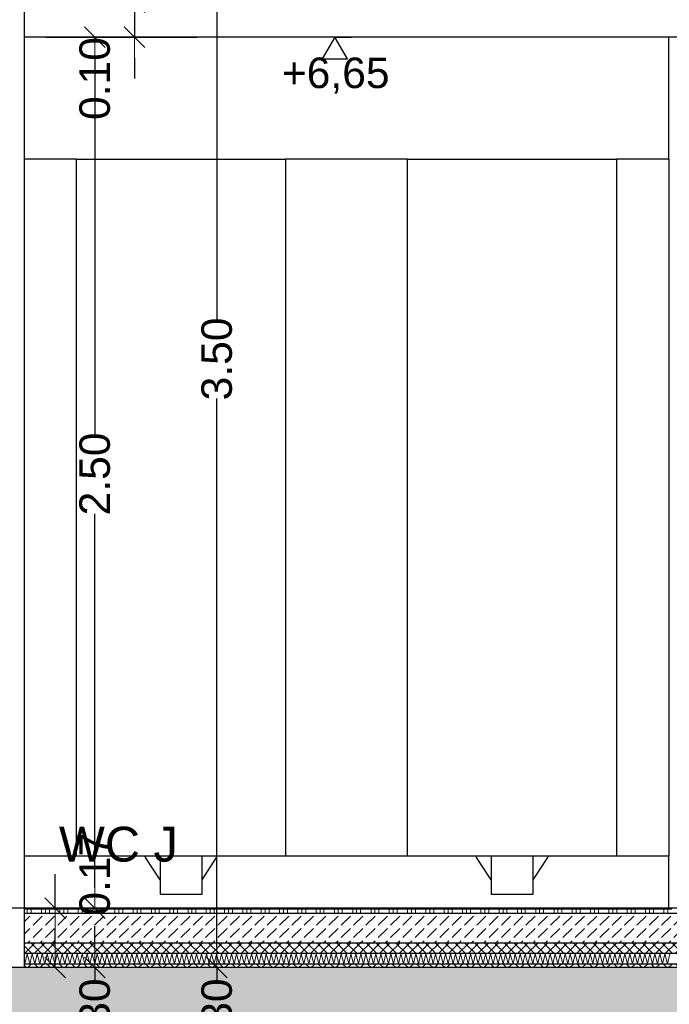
# Model space of a CAD drawing. Header units: metres. Extents: x -27.8 to 39.4, y -22.2 to 2.8.
# Tile 48 of 80: x 11 to 12.8, y -6.3 to -3.5. Entities that reach past the tile are written whole.
import ezdxf

# ---------------------------------------------------------------- set-up
doc = ezdxf.new("R2010")
doc.units = ezdxf.units.M
doc.header["$LTSCALE"] = 0.4
doc.header["$MEASUREMENT"] = 0
doc.layers.get('0').update_dxf_attribs({"color": 8, "lineweight": 9})
doc.layers.get('Defpoints').update_dxf_attribs({"color": 8, "lineweight": 9})
for name, color, linetype in [('Neubau_A-Decken', 8, 'Continuous'), ('Neubau_A-TB Wände', 8, 'Continuous'), ('Neubau_B-abgehängte Decke', 8, 'Continuous'), ('Neubau_B-Bodenaufbau', 8, 'Continuous'), ('Neubau_C-Sanitär', 8, 'Continuous'), ('Neubau_S-Linien _ Schraffuren.2D', 8, 'Continuous'), ('Neubau_T-Bemaßung', 8, 'Continuous'), ('Neubau_T-Text', 8, 'Continuous')]:
    doc.layers.add(name, color=color, linetype=linetype)
doc.styles.add('ERSTELLTER_STIL_2', font='arial.ttf')
doc.dimstyles.new('ERSTELLTER_STIL__1', dxfattribs={"dimtxt": 0.0875, "dimasz": 0.059375, "dimexe": 0.18, "dimexo": 0.0625, "dimgap": 0, "dimtad": 1, "dimzin": 0, "dimdsep": 46, "dimtxsty": 'ERSTELLTER_STIL_2', "dimblk": 'ARROWHEAD_6', "dimblk1": 'ARROWHEAD_6', "dimblk2": 'ARROWHEAD_6', "dimcen": 0.09, "dimclrd": 7, "dimclre": 7, "dimclrt": 7, "dimazin": 0, "dimtfac": 1, "dimtdec": 4, "dimtmove": 0, "dimatfit": 3, "dimfxl": 1, "dimtolj": 1, "dimtzin": 0, "dimarcsym": 0})

# ---------------------------------------------------------------- blocks, each defined once
blk = doc.blocks.new('ARROWHEAD_6')
at = {"color": 0, "linetype": 'Continuous', "lineweight": 0}
for p, q in [((-0.5, -0.5), (0.5, 0.5)), ((0, 0), (-1, 0))]:
    blk.add_line(p, q, dxfattribs=at)
blk = doc.blocks.new('*D387')
at = {"layer": 'Defpoints', "color": 0, "linetype": 'Continuous', "transparency": 16777216}
for p in [(11.1831, -6.195), (23.73, -6.195), (23.73, -6.495)]:
    blk.add_point(p, dxfattribs=at)
at = {"layer": 'Neubau_T-Bemaßung', "linetype": 'Continuous', "lineweight": -2, "transparency": 16777216}
for p, q in [((11.1831, -6.1356), (11.1831, -6.0763)), ((23.6675, -6.195), (11.0031, -6.195)), ((11.1831, -6.195), (11.1831, -6.2317)), ((11.1831, -6.495), (11.1831, -6.4586)), ((23.6675, -6.495), (11.0031, -6.495)), ((11.1831, -6.5544), (11.1831, -6.6138))]:
    blk.add_line(p, q, dxfattribs=at)
at = {"layer": 'Neubau_T-Bemaßung', "linetype": 'Continuous', "lineweight": -2, "transparency": 16777216, "xscale": 0.059375, "yscale": 0.059375, "zscale": 0.059375}
for p, rotation in [((11.1831, -6.195), 270), ((11.1831, -6.495), 90)]:
    blk.add_blockref('ARROWHEAD_6', p, dxfattribs=dict(at, rotation=rotation))
at = {"layer": 'Neubau_T-Bemaßung', "linetype": 'Continuous', "transparency": 16777216, "insert": (11.1831, -6.3451), "char_height": 0.0875, "attachment_point": 5, "rotation": 90, "style": 'ERSTELLTER_STIL_2'}
blk.add_mtext('\\A1;0.30', dxfattribs=at)
blk = doc.blocks.new('*D388')
at = {"layer": 'Defpoints', "color": 0, "linetype": 'Continuous', "transparency": 16777216}
for p in [(11.0695, -6.025), (33.092, -6.025), (23.73, -6.195)]:
    blk.add_point(p, dxfattribs=at)
at = {"layer": 'Neubau_T-Bemaßung', "linetype": 'Continuous', "lineweight": -2, "transparency": 16777216}
for p, q in [((11.0695, -6.025), (11.0695, -5.9272)), ((33.0295, -6.025), (10.8895, -6.025)), ((11.0695, -6.1356), (11.0695, -6.0844)), ((23.6675, -6.195), (10.8895, -6.195))]:
    blk.add_line(p, q, dxfattribs=at)
at = {"layer": 'Neubau_T-Bemaßung', "linetype": 'Continuous', "lineweight": -2, "transparency": 16777216, "xscale": 0.059375, "yscale": 0.059375, "zscale": 0.059375}
for p, rotation in [((11.0695, -6.025), 90), ((11.0695, -6.195), 270)]:
    blk.add_blockref('ARROWHEAD_6', p, dxfattribs=dict(at, rotation=rotation))
at = {"layer": 'Neubau_T-Bemaßung', "linetype": 'Continuous', "transparency": 16777216, "insert": (11.1831, -5.9272), "char_height": 0.0875, "attachment_point": 5, "rotation": 90, "style": 'ERSTELLTER_STIL_2'}
blk.add_mtext('\\A1;0.17', dxfattribs=at)
blk = doc.blocks.new('*D389')
at = {"layer": 'Defpoints', "color": 0, "linetype": 'Continuous', "transparency": 16777216}
for p in [(10.98, -3.525), (11.1831, -3.525), (33.092, -6.025)]:
    blk.add_point(p, dxfattribs=at)
at = {"layer": 'Neubau_T-Bemaßung', "linetype": 'Continuous', "lineweight": -2, "transparency": 16777216}
for p, q in [((11.0425, -3.525), (11.3631, -3.525)), ((11.1831, -3.5844), (11.1831, -4.6643)), ((11.1831, -5.9656), (11.1831, -4.8927)), ((33.0295, -6.025), (11.0031, -6.025))]:
    blk.add_line(p, q, dxfattribs=at)
at = {"layer": 'Neubau_T-Bemaßung', "linetype": 'Continuous', "lineweight": -2, "transparency": 16777216, "xscale": 0.059375, "yscale": 0.059375, "zscale": 0.059375}
for p, rotation in [((11.1831, -3.525), 90), ((11.1831, -6.025), 270)]:
    blk.add_blockref('ARROWHEAD_6', p, dxfattribs=dict(at, rotation=rotation))
at = {"layer": 'Neubau_T-Bemaßung', "linetype": 'Continuous', "transparency": 16777216, "insert": (11.1831, -4.7785), "char_height": 0.0875, "attachment_point": 5, "rotation": 90, "style": 'ERSTELLTER_STIL_2'}
blk.add_mtext('\\A1;2.50', dxfattribs=at)
blk = doc.blocks.new('*D390')
at = {"layer": 'Defpoints', "color": 0, "linetype": 'Continuous', "transparency": 16777216}
for p in [(10.98, -3.425), (11.2966, -3.425), (10.98, -3.525)]:
    blk.add_point(p, dxfattribs=at)
at = {"layer": 'Neubau_T-Bemaßung', "linetype": 'Continuous', "lineweight": -2, "transparency": 16777216}
for p, q in [((11.2966, -3.3656), (11.2966, -3.3063)), ((11.0425, -3.425), (11.4766, -3.425)), ((11.2966, -3.425), (11.2966, -3.525)), ((11.0425, -3.525), (11.4766, -3.525)), ((11.2966, -3.5844), (11.2966, -3.6438))]:
    blk.add_line(p, q, dxfattribs=at)
at = {"layer": 'Neubau_T-Bemaßung', "linetype": 'Continuous', "lineweight": -2, "transparency": 16777216, "xscale": 0.059375, "yscale": 0.059375, "zscale": 0.059375}
for p, rotation in [((11.2966, -3.425), 270), ((11.2966, -3.525), 90)]:
    blk.add_blockref('ARROWHEAD_6', p, dxfattribs=dict(at, rotation=rotation))
at = {"layer": 'Neubau_T-Bemaßung', "linetype": 'Continuous', "transparency": 16777216, "insert": (11.1831, -3.6438), "char_height": 0.0875, "attachment_point": 5, "rotation": 90, "style": 'ERSTELLTER_STIL_2'}
blk.add_mtext('\\A1;0.10', dxfattribs=at)
blk = doc.blocks.new('*D399')
at = {"layer": 'Defpoints', "color": 0, "linetype": 'Continuous', "transparency": 16777216}
for p in [(11.5331, -6.195), (23.73, -6.195), (23.73, -6.495)]:
    blk.add_point(p, dxfattribs=at)
at = {"layer": 'Neubau_T-Bemaßung', "linetype": 'Continuous', "lineweight": -2, "transparency": 16777216}
for p, q in [((11.5331, -6.1356), (11.5331, -6.0763)), ((23.6675, -6.195), (11.3531, -6.195)), ((11.5331, -6.195), (11.5331, -6.2317)), ((11.5331, -6.495), (11.5331, -6.4586)), ((23.6675, -6.495), (11.3531, -6.495)), ((11.5331, -6.5544), (11.5331, -6.6138))]:
    blk.add_line(p, q, dxfattribs=at)
at = {"layer": 'Neubau_T-Bemaßung', "linetype": 'Continuous', "lineweight": -2, "transparency": 16777216, "xscale": 0.059375, "yscale": 0.059375, "zscale": 0.059375}
for p, rotation in [((11.5331, -6.195), 270), ((11.5331, -6.495), 90)]:
    blk.add_blockref('ARROWHEAD_6', p, dxfattribs=dict(at, rotation=rotation))
at = {"layer": 'Neubau_T-Bemaßung', "linetype": 'Continuous', "transparency": 16777216, "insert": (11.5331, -6.3451), "char_height": 0.0875, "attachment_point": 5, "rotation": 90, "style": 'ERSTELLTER_STIL_2'}
blk.add_mtext('\\A1;0.30', dxfattribs=at)
blk = doc.blocks.new('*D400')
at = {"layer": 'Defpoints', "color": 0, "linetype": 'Continuous', "transparency": 16777216}
for p in [(11.5331, -2.695), (23.5, -2.695), (23.73, -6.195)]:
    blk.add_point(p, dxfattribs=at)
at = {"layer": 'Neubau_T-Bemaßung', "linetype": 'Continuous', "lineweight": -2, "transparency": 16777216}
for p, q in [((23.4375, -2.695), (11.3531, -2.695)), ((11.5331, -2.7544), (11.5331, -4.335)), ((11.5331, -6.1356), (11.5331, -4.562)), ((23.6675, -6.195), (11.3531, -6.195))]:
    blk.add_line(p, q, dxfattribs=at)
at = {"layer": 'Neubau_T-Bemaßung', "linetype": 'Continuous', "lineweight": -2, "transparency": 16777216, "xscale": 0.059375, "yscale": 0.059375, "zscale": 0.059375}
for p, rotation in [((11.5331, -2.695), 90), ((11.5331, -6.195), 270)]:
    blk.add_blockref('ARROWHEAD_6', p, dxfattribs=dict(at, rotation=rotation))
at = {"layer": 'Neubau_T-Bemaßung', "linetype": 'Continuous', "transparency": 16777216, "insert": (11.5331, -4.4485), "char_height": 0.0875, "attachment_point": 5, "rotation": 90, "style": 'ERSTELLTER_STIL_2'}
blk.add_mtext('\\A1;3.50', dxfattribs=at)
blk = doc.blocks.new('*D409')
at = {"layer": 'Defpoints', "color": 0, "linetype": 'Continuous', "transparency": 16777216}
for p in [(1.5934, -6.195), (23.73, -6.195), (23.73, -6.495)]:
    blk.add_point(p, dxfattribs=at)
at = {"layer": 'Neubau_T-Bemaßung', "linetype": 'Continuous', "lineweight": -2, "transparency": 16777216}
for p, q in [((1.5934, -6.1356), (1.5934, -6.0763)), ((23.6675, -6.195), (1.4134, -6.195)), ((1.5934, -6.195), (1.5934, -6.2317)), ((1.5934, -6.495), (1.5934, -6.4586)), ((23.6675, -6.495), (1.4134, -6.495)), ((1.5934, -6.5544), (1.5934, -6.6138))]:
    blk.add_line(p, q, dxfattribs=at)
at = {"layer": 'Neubau_T-Bemaßung', "linetype": 'Continuous', "lineweight": -2, "transparency": 16777216, "xscale": 0.059375, "yscale": 0.059375, "zscale": 0.059375}
for p, rotation in [((1.5934, -6.195), 270), ((1.5934, -6.495), 90)]:
    blk.add_blockref('ARROWHEAD_6', p, dxfattribs=dict(at, rotation=rotation))
at = {"layer": 'Neubau_T-Bemaßung', "linetype": 'Continuous', "transparency": 16777216, "insert": (1.5934, -6.3451), "char_height": 0.0875, "attachment_point": 5, "rotation": 90, "style": 'ERSTELLTER_STIL_2'}
blk.add_mtext('\\A1;0.30', dxfattribs=at)
blk = doc.blocks.new('*D410')
at = {"layer": 'Defpoints', "color": 0, "linetype": 'Continuous', "transparency": 16777216}
for p in [(1.4798, -6.025), (33.092, -6.025), (23.73, -6.195)]:
    blk.add_point(p, dxfattribs=at)
at = {"layer": 'Neubau_T-Bemaßung', "linetype": 'Continuous', "lineweight": -2, "transparency": 16777216}
for p, q in [((1.4798, -6.025), (1.4798, -5.9272)), ((33.0295, -6.025), (1.2998, -6.025)), ((1.4798, -6.1356), (1.4798, -6.0844)), ((23.6675, -6.195), (1.2998, -6.195))]:
    blk.add_line(p, q, dxfattribs=at)
at = {"layer": 'Neubau_T-Bemaßung', "linetype": 'Continuous', "lineweight": -2, "transparency": 16777216, "xscale": 0.059375, "yscale": 0.059375, "zscale": 0.059375}
for p, rotation in [((1.4798, -6.025), 90), ((1.4798, -6.195), 270)]:
    blk.add_blockref('ARROWHEAD_6', p, dxfattribs=dict(at, rotation=rotation))
at = {"layer": 'Neubau_T-Bemaßung', "linetype": 'Continuous', "transparency": 16777216, "insert": (1.5934, -5.9272), "char_height": 0.0875, "attachment_point": 5, "rotation": 90, "style": 'ERSTELLTER_STIL_2'}
blk.add_mtext('\\A1;0.17', dxfattribs=at)
blk = doc.blocks.new('*D411')
at = {"layer": 'Defpoints', "color": 0, "linetype": 'Continuous', "transparency": 16777216}
for p in [(1.5934, -3.025), (8.0525, -3.025), (33.092, -6.025)]:
    blk.add_point(p, dxfattribs=at)
at = {"layer": 'Neubau_T-Bemaßung', "linetype": 'Continuous', "lineweight": -2, "transparency": 16777216}
for p, q in [((7.99, -3.025), (1.4134, -3.025)), ((1.5934, -3.0844), (1.5934, -4.415)), ((1.5934, -5.9656), (1.5934, -4.642)), ((33.0295, -6.025), (1.4134, -6.025))]:
    blk.add_line(p, q, dxfattribs=at)
at = {"layer": 'Neubau_T-Bemaßung', "linetype": 'Continuous', "lineweight": -2, "transparency": 16777216, "xscale": 0.059375, "yscale": 0.059375, "zscale": 0.059375}
for p, rotation in [((1.5934, -3.025), 90), ((1.5934, -6.025), 270)]:
    blk.add_blockref('ARROWHEAD_6', p, dxfattribs=dict(at, rotation=rotation))
at = {"layer": 'Neubau_T-Bemaßung', "linetype": 'Continuous', "transparency": 16777216, "insert": (1.5934, -4.5285), "char_height": 0.0875, "attachment_point": 5, "rotation": 90, "style": 'ERSTELLTER_STIL_2'}
blk.add_mtext('\\A1;3.00', dxfattribs=at)
blk = doc.blocks.new('*D419')
at = {"layer": 'Defpoints', "color": 0, "linetype": 'Continuous', "transparency": 16777216}
for p in [(1.9434, -6.195), (23.73, -6.195), (23.73, -6.495)]:
    blk.add_point(p, dxfattribs=at)
at = {"layer": 'Neubau_T-Bemaßung', "linetype": 'Continuous', "lineweight": -2, "transparency": 16777216}
for p, q in [((1.9434, -6.1356), (1.9434, -6.0763)), ((23.6675, -6.195), (1.7634, -6.195)), ((1.9434, -6.195), (1.9434, -6.2317)), ((1.9434, -6.495), (1.9434, -6.4586)), ((23.6675, -6.495), (1.7634, -6.495)), ((1.9434, -6.5544), (1.9434, -6.6138))]:
    blk.add_line(p, q, dxfattribs=at)
at = {"layer": 'Neubau_T-Bemaßung', "linetype": 'Continuous', "lineweight": -2, "transparency": 16777216, "xscale": 0.059375, "yscale": 0.059375, "zscale": 0.059375}
for p, rotation in [((1.9434, -6.195), 270), ((1.9434, -6.495), 90)]:
    blk.add_blockref('ARROWHEAD_6', p, dxfattribs=dict(at, rotation=rotation))
at = {"layer": 'Neubau_T-Bemaßung', "linetype": 'Continuous', "transparency": 16777216, "insert": (1.9434, -6.3451), "char_height": 0.0875, "attachment_point": 5, "rotation": 90, "style": 'ERSTELLTER_STIL_2'}
blk.add_mtext('\\A1;0.30', dxfattribs=at)
blk = doc.blocks.new('*D420')
at = {"layer": 'Defpoints', "color": 0, "linetype": 'Continuous', "transparency": 16777216}
for p in [(1.9434, -2.695), (23.5, -2.695), (23.73, -6.195)]:
    blk.add_point(p, dxfattribs=at)
at = {"layer": 'Neubau_T-Bemaßung', "linetype": 'Continuous', "lineweight": -2, "transparency": 16777216}
for p, q in [((23.4375, -2.695), (1.7634, -2.695)), ((1.9434, -2.7544), (1.9434, -4.335)), ((1.9434, -6.1356), (1.9434, -4.562)), ((23.6675, -6.195), (1.7634, -6.195))]:
    blk.add_line(p, q, dxfattribs=at)
at = {"layer": 'Neubau_T-Bemaßung', "linetype": 'Continuous', "lineweight": -2, "transparency": 16777216, "xscale": 0.059375, "yscale": 0.059375, "zscale": 0.059375}
for p, rotation in [((1.9434, -2.695), 90), ((1.9434, -6.195), 270)]:
    blk.add_blockref('ARROWHEAD_6', p, dxfattribs=dict(at, rotation=rotation))
at = {"layer": 'Neubau_T-Bemaßung', "linetype": 'Continuous', "transparency": 16777216, "insert": (1.9434, -4.4485), "char_height": 0.0875, "attachment_point": 5, "rotation": 90, "style": 'ERSTELLTER_STIL_2'}
blk.add_mtext('\\A1;3.50', dxfattribs=at)

msp = doc.modelspace()

# ---------------------------------------------------------------- hatches: boundary and pattern name
at = {"layer": 'Neubau_A-Decken', "linetype": 'Continuous'}
h = msp.add_hatch(dxfattribs=at)
h.set_pattern_fill('BETON__STAHLBETON_0001', color=256, style=0, pattern_type=2)
h.set_pattern_definition([(45, (388.31789, -10.175), (-0.084852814, 0.084852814), []), (45, (388.27546, -10.13257), (-0.084852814, 0.084852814), [0.09, -0.03])])
h.paths.add_polyline_path([(-0.125, -6.495), (16.28, -6.495), (16.28, -6.195), (-0.125, -6.195)])
at = {"layer": 'Neubau_B-Bodenaufbau', "linetype": 'Continuous'}
h = msp.add_hatch(dxfattribs=at)
h.set_pattern_fill('BETON__UNBEWEHRT_0001', color=256, style=0, pattern_type=2)
h.set_pattern_definition([(45, (388.31789, -10.175), (-0.035355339, 0.035355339), [0.0375, -0.0125]), (45, (388.31789, -10.139645), (-0.035355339, 0.035355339), [0.0375, -0.0125])])
h.paths.add_polyline_path([(10.98, -6.04), (10.98, -6.125), (13.78, -6.125), (13.78, -6.04)])
h = msp.add_hatch(dxfattribs=at)
h.set_pattern_fill('DÄMMUNG__HART_2_0001', color=256, style=0, pattern_type=2)
h.set_pattern_definition([(45, (388.31789, -10.175), (-0.0141421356, 0.0141421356), []), (135, (388.31789, -10.175), (0.0141421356, 0.0141421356), [])])
h.paths.add_polyline_path([(10.98, -6.125), (10.98, -6.155), (13.78, -6.155), (13.78, -6.125)])
h = msp.add_hatch(dxfattribs=at)
h.set_pattern_fill('GUßASPHALT_0001', color=256, style=0, pattern_type=2)
h.set_pattern_definition([(45, (388.31789, -10.175), (-0.0176776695, 0.0176776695), []), (135, (388.31789, -10.175), (0.0176776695, 0.0176776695), [])])
h.paths.add_polyline_path([(10.98, -6.195), (13.78, -6.195), (13.78, -6.185), (10.98, -6.185)])

# ---------------------------------------------------------------- linework, layer by layer
at = {"layer": 'Neubau_A-Decken', "linetype": 'Continuous', "flags": 128}
msp.add_lwpolyline([(13.78, -6.195), (10.98, -6.195), (10.9675, -6.195), (10.955, -6.195), (10.855, -6.195), (10.8425, -6.195), (10.83, -6.195), (9.65, -6.195)], dxfattribs=at)
at = {"layer": 'Neubau_A-TB Wände', "linetype": 'Continuous'}
for p, q in [((10.98, -3.425), (10.98, -3.525)), ((10.98, -3.525), (10.98, -6.025)), ((12.83, -3.875), (12.83, -3.525)), ((12.83, -6.025), (12.83, -5.875))]:
    msp.add_line(p, q, dxfattribs=at)
at = {"layer": 'Neubau_A-TB Wände', "linetype": 'Continuous', "flags": 128}
msp.add_lwpolyline([(10.98, -6.025), (10.98, -6.04), (10.98, -6.125), (10.98, -6.155), (10.98, -6.185), (10.98, -6.195)], dxfattribs=at)
at = {"layer": 'Neubau_B-abgehängte Decke', "linetype": 'Continuous'}
msp.add_line((13.78, -3.525), (10.98, -3.525), dxfattribs=at)
at = {"layer": 'Neubau_B-Bodenaufbau', "linetype": 'Continuous'}
for p, q in [((13.78, -6.025), (10.98, -6.025)), ((13.78, -6.04), (10.98, -6.04)), ((13.78, -6.125), (10.98, -6.125)), ((13.78, -6.155), (10.98, -6.155)), ((13.78, -6.185), (10.98, -6.185))]:
    msp.add_line(p, q, dxfattribs=at)
at = {"layer": 'Neubau_B-Bodenaufbau', "linetype": 'Continuous', "lineweight": 9}
for p, q in [((10.98, -6.0275), (11.0004, -6.0275)), ((10.98, -6.0387), (11.0004, -6.0387)), ((10.9891, -6.025), (10.9891, -6.0275)), ((10.9891, -6.0275), (10.9891, -6.04)), ((11.0004, -6.025), (11.0004, -6.0275)), ((11.0004, -6.0275), (11.0529, -6.0275)), ((11.0004, -6.0275), (11.0004, -6.04)), ((11.0004, -6.0387), (11.0529, -6.0387)), ((11.0304, -6.025), (11.0304, -6.0275)), ((11.0304, -6.0275), (11.0304, -6.04)), ((11.0416, -6.025), (11.0416, -6.0275)), ((11.0416, -6.0275), (11.0416, -6.04)), ((11.0529, -6.025), (11.0529, -6.0275)), ((11.0529, -6.0275), (11.1054, -6.0275)), ((11.0529, -6.0275), (11.0529, -6.04)), ((11.0529, -6.0387), (11.1054, -6.0387)), ((11.0829, -6.025), (11.0829, -6.0275)), ((11.0829, -6.0275), (11.0829, -6.04)), ((11.0941, -6.025), (11.0941, -6.0275)), ((11.0941, -6.0275), (11.0941, -6.04)), ((11.1054, -6.025), (11.1054, -6.0275)), ((11.1054, -6.0275), (11.1579, -6.0275)), ((11.1054, -6.0275), (11.1054, -6.04)), ((11.1054, -6.0387), (11.1579, -6.0387)), ((11.1354, -6.025), (11.1354, -6.0275)), ((11.1354, -6.0275), (11.1354, -6.04)), ((11.1466, -6.025), (11.1466, -6.0275)), ((11.1466, -6.0275), (11.1466, -6.04)), ((11.1579, -6.025), (11.1579, -6.0275)), ((11.1579, -6.0275), (11.2104, -6.0275)), ((11.1579, -6.0275), (11.1579, -6.04)), ((11.1579, -6.0387), (11.2104, -6.0387)), ((11.1879, -6.025), (11.1879, -6.0275)), ((11.1879, -6.0275), (11.1879, -6.04)), ((11.1991, -6.025), (11.1991, -6.0275)), ((11.1991, -6.0275), (11.1991, -6.04)), ((11.2104, -6.025), (11.2104, -6.0275)), ((11.2104, -6.0275), (11.2629, -6.0275)), ((11.2104, -6.0275), (11.2104, -6.04)), ((11.2104, -6.0387), (11.2629, -6.0387)), ((11.2404, -6.025), (11.2404, -6.0275)), ((11.2404, -6.0275), (11.2404, -6.04)), ((11.2516, -6.025), (11.2516, -6.0275)), ((11.2516, -6.0275), (11.2516, -6.04)), ((11.2629, -6.025), (11.2629, -6.0275)), ((11.2629, -6.0275), (11.3154, -6.0275)), ((11.2629, -6.0275), (11.2629, -6.04)), ((11.2629, -6.0387), (11.3154, -6.0387)), ((11.2929, -6.025), (11.2929, -6.0275)), ((11.2929, -6.0275), (11.2929, -6.04)), ((11.3041, -6.025), (11.3041, -6.0275)), ((11.3041, -6.0275), (11.3041, -6.04)), ((11.3154, -6.025), (11.3154, -6.0275)), ((11.3154, -6.0275), (11.3679, -6.0275)), ((11.3154, -6.0275), (11.3154, -6.04)), ((11.3154, -6.0387), (11.3679, -6.0387)), ((11.3454, -6.025), (11.3454, -6.0275)), ((11.3454, -6.0275), (11.3454, -6.04)), ((11.3566, -6.025), (11.3566, -6.0275)), ((11.3566, -6.0275), (11.3566, -6.04)), ((11.3679, -6.025), (11.3679, -6.0275)), ((11.3679, -6.0275), (11.4204, -6.0275)), ((11.3679, -6.0275), (11.3679, -6.04)), ((11.3679, -6.0387), (11.4204, -6.0387)), ((11.3979, -6.025), (11.3979, -6.0275)), ((11.3979, -6.0275), (11.3979, -6.04)), ((11.4091, -6.025), (11.4091, -6.0275)), ((11.4091, -6.0275), (11.4091, -6.04)), ((11.4204, -6.025), (11.4204, -6.0275)), ((11.4204, -6.0275), (11.4729, -6.0275)), ((11.4204, -6.0275), (11.4204, -6.04)), ((11.4204, -6.0387), (11.4729, -6.0387)), ((11.4504, -6.025), (11.4504, -6.0275)), ((11.4504, -6.0275), (11.4504, -6.04)), ((11.4616, -6.025), (11.4616, -6.0275)), ((11.4616, -6.0275), (11.4616, -6.04)), ((11.4729, -6.025), (11.4729, -6.0275)), ((11.4729, -6.0275), (11.5254, -6.0275)), ((11.4729, -6.0275), (11.4729, -6.04)), ((11.4729, -6.0387), (11.5254, -6.0387)), ((11.5029, -6.025), (11.5029, -6.0275)), ((11.5029, -6.0275), (11.5029, -6.04)), ((11.5141, -6.025), (11.5141, -6.0275)), ((11.5141, -6.0275), (11.5141, -6.04)), ((11.5254, -6.025), (11.5254, -6.0275)), ((11.5254, -6.0275), (11.5779, -6.0275)), ((11.5254, -6.0275), (11.5254, -6.04)), ((11.5254, -6.0387), (11.5779, -6.0387)), ((11.5554, -6.025), (11.5554, -6.0275)), ((11.5554, -6.0275), (11.5554, -6.04)), ((11.5666, -6.025), (11.5666, -6.0275)), ((11.5666, -6.0275), (11.5666, -6.04)), ((11.5779, -6.025), (11.5779, -6.0275)), ((11.5779, -6.0275), (11.6304, -6.0275)), ((11.5779, -6.0275), (11.5779, -6.04)), ((11.5779, -6.0387), (11.6304, -6.0387)), ((11.6079, -6.025), (11.6079, -6.0275)), ((11.6079, -6.0275), (11.6079, -6.04)), ((11.6191, -6.025), (11.6191, -6.0275)), ((11.6191, -6.0275), (11.6191, -6.04)), ((11.6304, -6.025), (11.6304, -6.0275)), ((11.6304, -6.0275), (11.6829, -6.0275)), ((11.6304, -6.0275), (11.6304, -6.04)), ((11.6304, -6.0387), (11.6829, -6.0387)), ((11.6604, -6.025), (11.6604, -6.0275)), ((11.6604, -6.0275), (11.6604, -6.04)), ((11.6716, -6.025), (11.6716, -6.0275)), ((11.6716, -6.0275), (11.6716, -6.04)), ((11.6829, -6.025), (11.6829, -6.0275)), ((11.6829, -6.0275), (11.7354, -6.0275)), ((11.6829, -6.0275), (11.6829, -6.04)), ((11.6829, -6.0387), (11.7354, -6.0387)), ((11.7129, -6.025), (11.7129, -6.0275)), ((11.7129, -6.0275), (11.7129, -6.04)), ((11.7241, -6.025), (11.7241, -6.0275)), ((11.7241, -6.0275), (11.7241, -6.04)), ((11.7354, -6.025), (11.7354, -6.0275)), ((11.7354, -6.0275), (11.7879, -6.0275)), ((11.7354, -6.0275), (11.7354, -6.04)), ((11.7354, -6.0387), (11.7879, -6.0387)), ((11.7654, -6.025), (11.7654, -6.0275)), ((11.7654, -6.0275), (11.7654, -6.04)), ((11.7766, -6.025), (11.7766, -6.0275)), ((11.7766, -6.0275), (11.7766, -6.04)), ((11.7879, -6.025), (11.7879, -6.0275)), ((11.7879, -6.0275), (11.8404, -6.0275)), ((11.7879, -6.0275), (11.7879, -6.04)), ((11.7879, -6.0387), (11.8404, -6.0387)), ((11.8179, -6.025), (11.8179, -6.0275)), ((11.8179, -6.0275), (11.8179, -6.04)), ((11.8291, -6.025), (11.8291, -6.0275)), ((11.8291, -6.0275), (11.8291, -6.04)), ((11.8404, -6.025), (11.8404, -6.0275)), ((11.8404, -6.0275), (11.8929, -6.0275)), ((11.8404, -6.0275), (11.8404, -6.04)), ((11.8404, -6.0387), (11.8929, -6.0387)), ((11.8704, -6.025), (11.8704, -6.0275)), ((11.8704, -6.0275), (11.8704, -6.04)), ((11.8816, -6.025), (11.8816, -6.0275)), ((11.8816, -6.0275), (11.8816, -6.04)), ((11.8929, -6.025), (11.8929, -6.0275)), ((11.8929, -6.0275), (11.9454, -6.0275)), ((11.8929, -6.0275), (11.8929, -6.04)), ((11.8929, -6.0387), (11.9454, -6.0387)), ((11.9229, -6.025), (11.9229, -6.0275)), ((11.9229, -6.0275), (11.9229, -6.04)), ((11.9341, -6.025), (11.9341, -6.0275)), ((11.9341, -6.0275), (11.9341, -6.04)), ((11.9454, -6.025), (11.9454, -6.0275)), ((11.9454, -6.0275), (11.9979, -6.0275)), ((11.9454, -6.0275), (11.9454, -6.04)), ((11.9454, -6.0387), (11.9979, -6.0387)), ((11.9754, -6.025), (11.9754, -6.0275)), ((11.9754, -6.0275), (11.9754, -6.04)), ((11.9866, -6.025), (11.9866, -6.0275)), ((11.9866, -6.0275), (11.9866, -6.04)), ((11.9979, -6.025), (11.9979, -6.0275)), ((11.9979, -6.0275), (12.0504, -6.0275)), ((11.9979, -6.0275), (11.9979, -6.04)), ((11.9979, -6.0387), (12.0504, -6.0387)), ((12.0279, -6.025), (12.0279, -6.0275)), ((12.0279, -6.0275), (12.0279, -6.04)), ((12.0391, -6.025), (12.0391, -6.0275)), ((12.0391, -6.0275), (12.0391, -6.04)), ((12.0504, -6.025), (12.0504, -6.0275)), ((12.0504, -6.0275), (12.1029, -6.0275)), ((12.0504, -6.0275), (12.0504, -6.04)), ((12.0504, -6.0387), (12.1029, -6.0387)), ((12.0804, -6.025), (12.0804, -6.0275)), ((12.0804, -6.0275), (12.0804, -6.04)), ((12.0916, -6.025), (12.0916, -6.0275)), ((12.0916, -6.0275), (12.0916, -6.04)), ((12.1029, -6.025), (12.1029, -6.0275)), ((12.1029, -6.0275), (12.1554, -6.0275)), ((12.1029, -6.0275), (12.1029, -6.04)), ((12.1029, -6.0387), (12.1554, -6.0387)), ((12.1329, -6.025), (12.1329, -6.0275)), ((12.1329, -6.0275), (12.1329, -6.04)), ((12.1441, -6.025), (12.1441, -6.0275)), ((12.1441, -6.0275), (12.1441, -6.04)), ((12.1554, -6.025), (12.1554, -6.0275)), ((12.1554, -6.0275), (12.2079, -6.0275)), ((12.1554, -6.0275), (12.1554, -6.04)), ((12.1554, -6.0387), (12.2079, -6.0387)), ((12.1854, -6.025), (12.1854, -6.0275)), ((12.1854, -6.0275), (12.1854, -6.04)), ((12.1966, -6.025), (12.1966, -6.0275)), ((12.1966, -6.0275), (12.1966, -6.04)), ((12.2079, -6.025), (12.2079, -6.0275)), ((12.2079, -6.0275), (12.2604, -6.0275)), ((12.2079, -6.0275), (12.2079, -6.04)), ((12.2079, -6.0387), (12.2604, -6.0387)), ((12.2379, -6.025), (12.2379, -6.0275)), ((12.2379, -6.0275), (12.2379, -6.04)), ((12.2491, -6.025), (12.2491, -6.0275)), ((12.2491, -6.0275), (12.2491, -6.04)), ((12.2604, -6.025), (12.2604, -6.0275)), ((12.2604, -6.0275), (12.3129, -6.0275)), ((12.2604, -6.0275), (12.2604, -6.04)), ((12.2604, -6.0387), (12.3129, -6.0387)), ((12.2904, -6.025), (12.2904, -6.0275)), ((12.2904, -6.0275), (12.2904, -6.04)), ((12.3016, -6.025), (12.3016, -6.0275)), ((12.3016, -6.0275), (12.3016, -6.04)), ((12.3129, -6.025), (12.3129, -6.0275)), ((12.3129, -6.0275), (12.3654, -6.0275)), ((12.3129, -6.0275), (12.3129, -6.04)), ((12.3129, -6.0387), (12.3654, -6.0387)), ((12.3429, -6.025), (12.3429, -6.0275)), ((12.3429, -6.0275), (12.3429, -6.04)), ((12.3541, -6.025), (12.3541, -6.0275)), ((12.3541, -6.0275), (12.3541, -6.04)), ((12.3654, -6.025), (12.3654, -6.0275)), ((12.3654, -6.0275), (12.4179, -6.0275)), ((12.3654, -6.0275), (12.3654, -6.04)), ((12.3654, -6.0387), (12.4179, -6.0387)), ((12.3954, -6.025), (12.3954, -6.0275)), ((12.3954, -6.0275), (12.3954, -6.04)), ((12.4066, -6.025), (12.4066, -6.0275)), ((12.4066, -6.0275), (12.4066, -6.04)), ((12.4179, -6.025), (12.4179, -6.0275)), ((12.4179, -6.0275), (12.4704, -6.0275)), ((12.4179, -6.0275), (12.4179, -6.04)), ((12.4179, -6.0387), (12.4704, -6.0387)), ((12.4479, -6.025), (12.4479, -6.0275)), ((12.4479, -6.0275), (12.4479, -6.04)), ((12.4591, -6.025), (12.4591, -6.0275)), ((12.4591, -6.0275), (12.4591, -6.04)), ((12.4704, -6.025), (12.4704, -6.0275)), ((12.4704, -6.0275), (12.5229, -6.0275)), ((12.4704, -6.0275), (12.4704, -6.04)), ((12.4704, -6.0387), (12.5229, -6.0387)), ((12.5004, -6.025), (12.5004, -6.0275)), ((12.5004, -6.0275), (12.5004, -6.04)), ((12.5116, -6.025), (12.5116, -6.0275)), ((12.5116, -6.0275), (12.5116, -6.04)), ((12.5229, -6.025), (12.5229, -6.0275)), ((12.5229, -6.0275), (12.5754, -6.0275)), ((12.5229, -6.0275), (12.5229, -6.04)), ((12.5229, -6.0387), (12.5754, -6.0387)), ((12.5529, -6.025), (12.5529, -6.0275)), ((12.5529, -6.0275), (12.5529, -6.04)), ((12.5641, -6.025), (12.5641, -6.0275)), ((12.5641, -6.0275), (12.5641, -6.04)), ((12.5754, -6.025), (12.5754, -6.0275)), ((12.5754, -6.0275), (12.6279, -6.0275)), ((12.5754, -6.0275), (12.5754, -6.04)), ((12.5754, -6.0387), (12.6279, -6.0387)), ((12.6054, -6.025), (12.6054, -6.0275)), ((12.6054, -6.0275), (12.6054, -6.04)), ((12.6166, -6.025), (12.6166, -6.0275)), ((12.6166, -6.0275), (12.6166, -6.04)), ((12.6279, -6.025), (12.6279, -6.0275)), ((12.6279, -6.0275), (12.6804, -6.0275)), ((12.6279, -6.0275), (12.6279, -6.04)), ((12.6279, -6.0387), (12.6804, -6.0387)), ((12.6579, -6.025), (12.6579, -6.0275)), ((12.6579, -6.0275), (12.6579, -6.04)), ((12.6691, -6.025), (12.6691, -6.0275)), ((12.6691, -6.0275), (12.6691, -6.04)), ((12.6804, -6.025), (12.6804, -6.0275)), ((12.6804, -6.0275), (12.7329, -6.0275)), ((12.6804, -6.0275), (12.6804, -6.04)), ((12.6804, -6.0387), (12.7329, -6.0387)), ((12.7104, -6.025), (12.7104, -6.0275)), ((12.7104, -6.0275), (12.7104, -6.04)), ((12.7216, -6.025), (12.7216, -6.0275)), ((12.7216, -6.0275), (12.7216, -6.04)), ((12.7329, -6.025), (12.7329, -6.0275)), ((12.7329, -6.0275), (12.7854, -6.0275)), ((12.7329, -6.0275), (12.7329, -6.04)), ((12.7329, -6.0387), (12.7854, -6.0387)), ((12.7629, -6.025), (12.7629, -6.0275)), ((12.7629, -6.0275), (12.7629, -6.04)), ((12.7741, -6.025), (12.7741, -6.0275)), ((12.7741, -6.0275), (12.7741, -6.04)), ((12.7854, -6.025), (12.7854, -6.0275)), ((12.7854, -6.0275), (12.8379, -6.0275)), ((12.7854, -6.0275), (12.7854, -6.04)), ((12.7854, -6.0387), (12.8379, -6.0387)), ((12.8154, -6.025), (12.8154, -6.0275)), ((12.8154, -6.0275), (12.8154, -6.04)), ((12.8266, -6.025), (12.8266, -6.0275)), ((12.8266, -6.0275), (12.8266, -6.04)), ((10.9827, -6.1843), (10.9893, -6.1557)), ((10.9893, -6.1557), (10.997, -6.1843)), ((10.997, -6.1843), (11.0036, -6.1557)), ((11.0036, -6.1557), (11.0113, -6.1843)), ((11.0113, -6.1843), (11.0179, -6.1557)), ((11.0179, -6.1557), (11.0255, -6.1843)), ((11.0255, -6.1843), (11.0322, -6.1557)), ((11.0322, -6.1557), (11.0398, -6.1843)), ((11.0398, -6.1843), (11.0465, -6.1557)), ((11.0465, -6.1557), (11.0541, -6.1843)), ((11.0541, -6.1843), (11.0607, -6.1557)), ((11.0607, -6.1557), (11.0684, -6.1843)), ((11.0684, -6.1843), (11.075, -6.1557)), ((11.075, -6.1557), (11.0827, -6.1843)), ((11.0827, -6.1843), (11.0893, -6.1557)), ((11.0893, -6.1557), (11.097, -6.1843)), ((11.097, -6.1843), (11.1036, -6.1557)), ((11.1036, -6.1557), (11.1113, -6.1843)), ((11.1113, -6.1843), (11.1179, -6.1557)), ((11.1179, -6.1557), (11.1255, -6.1843)), ((11.1255, -6.1843), (11.1322, -6.1557)), ((11.1322, -6.1557), (11.1398, -6.1843)), ((11.1398, -6.1843), (11.1465, -6.1557)), ((11.1465, -6.1557), (11.1541, -6.1843)), ((11.1541, -6.1843), (11.1607, -6.1557)), ((11.1607, -6.1557), (11.1684, -6.1843)), ((11.1684, -6.1843), (11.175, -6.1557)), ((11.175, -6.1557), (11.1827, -6.1843)), ((11.1827, -6.1843), (11.1893, -6.1557)), ((11.1893, -6.1557), (11.197, -6.1843)), ((11.197, -6.1843), (11.2036, -6.1557)), ((11.2036, -6.1557), (11.2113, -6.1843)), ((11.2113, -6.1843), (11.2179, -6.1557)), ((11.2179, -6.1557), (11.2255, -6.1843)), ((11.2255, -6.1843), (11.2322, -6.1557)), ((11.2322, -6.1557), (11.2398, -6.1843)), ((11.2398, -6.1843), (11.2465, -6.1557)), ((11.2465, -6.1557), (11.2541, -6.1843)), ((11.2541, -6.1843), (11.2607, -6.1557)), ((11.2607, -6.1557), (11.2684, -6.1843)), ((11.2684, -6.1843), (11.275, -6.1557)), ((11.275, -6.1557), (11.2827, -6.1843)), ((11.2827, -6.1843), (11.2893, -6.1557)), ((11.2893, -6.1557), (11.297, -6.1843)), ((11.297, -6.1843), (11.3036, -6.1557)), ((11.3036, -6.1557), (11.3113, -6.1843)), ((11.3113, -6.1843), (11.3179, -6.1557)), ((11.3179, -6.1557), (11.3255, -6.1843)), ((11.3255, -6.1843), (11.3322, -6.1557)), ((11.3322, -6.1557), (11.3398, -6.1843)), ((11.3398, -6.1843), (11.3465, -6.1557)), ((11.3465, -6.1557), (11.3541, -6.1843)), ((11.3541, -6.1843), (11.3607, -6.1557)), ((11.3607, -6.1557), (11.3684, -6.1843)), ((11.3684, -6.1843), (11.375, -6.1557)), ((11.375, -6.1557), (11.3827, -6.1843)), ((11.3827, -6.1843), (11.3893, -6.1557)), ((11.3893, -6.1557), (11.397, -6.1843)), ((11.397, -6.1843), (11.4036, -6.1557)), ((11.4036, -6.1557), (11.4113, -6.1843)), ((11.4113, -6.1843), (11.4179, -6.1557)), ((11.4179, -6.1557), (11.4255, -6.1843)), ((11.4255, -6.1843), (11.4322, -6.1557)), ((11.4322, -6.1557), (11.4398, -6.1843)), ((11.4398, -6.1843), (11.4465, -6.1557)), ((11.4465, -6.1557), (11.4541, -6.1843)), ((11.4541, -6.1843), (11.4607, -6.1557)), ((11.4607, -6.1557), (11.4684, -6.1843)), ((11.4684, -6.1843), (11.475, -6.1557)), ((11.475, -6.1557), (11.4827, -6.1843)), ((11.4827, -6.1843), (11.4893, -6.1557)), ((11.4893, -6.1557), (11.497, -6.1843)), ((11.497, -6.1843), (11.5036, -6.1557)), ((11.5036, -6.1557), (11.5113, -6.1843)), ((11.5113, -6.1843), (11.5179, -6.1557)), ((11.5179, -6.1557), (11.5255, -6.1843)), ((11.5255, -6.1843), (11.5322, -6.1557)), ((11.5322, -6.1557), (11.5398, -6.1843)), ((11.5398, -6.1843), (11.5465, -6.1557)), ((11.5465, -6.1557), (11.5541, -6.1843)), ((11.5541, -6.1843), (11.5607, -6.1557)), ((11.5607, -6.1557), (11.5684, -6.1843)), ((11.5684, -6.1843), (11.575, -6.1557)), ((11.575, -6.1557), (11.5827, -6.1843)), ((11.5827, -6.1843), (11.5893, -6.1557)), ((11.5893, -6.1557), (11.597, -6.1843)), ((11.597, -6.1843), (11.6036, -6.1557)), ((11.6036, -6.1557), (11.6113, -6.1843)), ((11.6113, -6.1843), (11.6179, -6.1557)), ((11.6179, -6.1557), (11.6255, -6.1843)), ((11.6255, -6.1843), (11.6322, -6.1557)), ((11.6322, -6.1557), (11.6398, -6.1843)), ((11.6398, -6.1843), (11.6465, -6.1557)), ((11.6465, -6.1557), (11.6541, -6.1843)), ((11.6541, -6.1843), (11.6607, -6.1557)), ((11.6607, -6.1557), (11.6684, -6.1843)), ((11.6684, -6.1843), (11.675, -6.1557)), ((11.675, -6.1557), (11.6827, -6.1843)), ((11.6827, -6.1843), (11.6893, -6.1557)), ((11.6893, -6.1557), (11.697, -6.1843)), ((11.697, -6.1843), (11.7036, -6.1557)), ((11.7036, -6.1557), (11.7113, -6.1843)), ((11.7113, -6.1843), (11.7179, -6.1557)), ((11.7179, -6.1557), (11.7255, -6.1843)), ((11.7255, -6.1843), (11.7322, -6.1557)), ((11.7322, -6.1557), (11.7398, -6.1843)), ((11.7398, -6.1843), (11.7465, -6.1557)), ((11.7465, -6.1557), (11.7541, -6.1843)), ((11.7541, -6.1843), (11.7607, -6.1557)), ((11.7607, -6.1557), (11.7684, -6.1843)), ((11.7684, -6.1843), (11.775, -6.1557)), ((11.775, -6.1557), (11.7827, -6.1843)), ((11.7827, -6.1843), (11.7893, -6.1557)), ((11.7893, -6.1557), (11.797, -6.1843)), ((11.797, -6.1843), (11.8036, -6.1557)), ((11.8036, -6.1557), (11.8113, -6.1843)), ((11.8113, -6.1843), (11.8179, -6.1557)), ((11.8179, -6.1557), (11.8255, -6.1843)), ((11.8255, -6.1843), (11.8322, -6.1557)), ((11.8322, -6.1557), (11.8398, -6.1843)), ((11.8398, -6.1843), (11.8465, -6.1557)), ((11.8465, -6.1557), (11.8541, -6.1843)), ((11.8541, -6.1843), (11.8607, -6.1557)), ((11.8607, -6.1557), (11.8684, -6.1843)), ((11.8684, -6.1843), (11.875, -6.1557)), ((11.875, -6.1557), (11.8827, -6.1843)), ((11.8827, -6.1843), (11.8893, -6.1557)), ((11.8893, -6.1557), (11.897, -6.1843)), ((11.897, -6.1843), (11.9036, -6.1557)), ((11.9036, -6.1557), (11.9113, -6.1843)), ((11.9113, -6.1843), (11.9179, -6.1557)), ((11.9179, -6.1557), (11.9255, -6.1843)), ((11.9255, -6.1843), (11.9322, -6.1557)), ((11.9322, -6.1557), (11.9398, -6.1843)), ((11.9398, -6.1843), (11.9465, -6.1557)), ((11.9465, -6.1557), (11.9541, -6.1843)), ((11.9541, -6.1843), (11.9607, -6.1557)), ((11.9607, -6.1557), (11.9684, -6.1843)), ((11.9684, -6.1843), (11.975, -6.1557)), ((11.975, -6.1557), (11.9827, -6.1843)), ((11.9827, -6.1843), (11.9893, -6.1557)), ((11.9893, -6.1557), (11.997, -6.1843)), ((11.997, -6.1843), (12.0036, -6.1557)), ((12.0036, -6.1557), (12.0113, -6.1843)), ((12.0113, -6.1843), (12.0179, -6.1557)), ((12.0179, -6.1557), (12.0255, -6.1843)), ((12.0255, -6.1843), (12.0322, -6.1557)), ((12.0322, -6.1557), (12.0398, -6.1843)), ((12.0398, -6.1843), (12.0465, -6.1557)), ((12.0465, -6.1557), (12.0541, -6.1843)), ((12.0541, -6.1843), (12.0607, -6.1557)), ((12.0607, -6.1557), (12.0684, -6.1843)), ((12.0684, -6.1843), (12.075, -6.1557)), ((12.075, -6.1557), (12.0827, -6.1843)), ((12.0827, -6.1843), (12.0893, -6.1557)), ((12.0893, -6.1557), (12.097, -6.1843)), ((12.097, -6.1843), (12.1036, -6.1557)), ((12.1036, -6.1557), (12.1113, -6.1843)), ((12.1113, -6.1843), (12.1179, -6.1557)), ((12.1179, -6.1557), (12.1255, -6.1843)), ((12.1255, -6.1843), (12.1322, -6.1557)), ((12.1322, -6.1557), (12.1398, -6.1843)), ((12.1398, -6.1843), (12.1465, -6.1557)), ((12.1465, -6.1557), (12.1541, -6.1843)), ((12.1541, -6.1843), (12.1607, -6.1557)), ((12.1607, -6.1557), (12.1684, -6.1843)), ((12.1684, -6.1843), (12.175, -6.1557)), ((12.175, -6.1557), (12.1827, -6.1843)), ((12.1827, -6.1843), (12.1893, -6.1557)), ((12.1893, -6.1557), (12.197, -6.1843)), ((12.197, -6.1843), (12.2036, -6.1557)), ((12.2036, -6.1557), (12.2113, -6.1843)), ((12.2113, -6.1843), (12.2179, -6.1557)), ((12.2179, -6.1557), (12.2255, -6.1843)), ((12.2255, -6.1843), (12.2322, -6.1557)), ((12.2322, -6.1557), (12.2398, -6.1843)), ((12.2398, -6.1843), (12.2465, -6.1557)), ((12.2465, -6.1557), (12.2541, -6.1843)), ((12.2541, -6.1843), (12.2607, -6.1557)), ((12.2607, -6.1557), (12.2684, -6.1843)), ((12.2684, -6.1843), (12.275, -6.1557)), ((12.275, -6.1557), (12.2827, -6.1843)), ((12.2827, -6.1843), (12.2893, -6.1557)), ((12.2893, -6.1557), (12.297, -6.1843)), ((12.297, -6.1843), (12.3036, -6.1557)), ((12.3036, -6.1557), (12.3113, -6.1843)), ((12.3113, -6.1843), (12.3179, -6.1557)), ((12.3179, -6.1557), (12.3255, -6.1843)), ((12.3255, -6.1843), (12.3322, -6.1557)), ((12.3322, -6.1557), (12.3398, -6.1843)), ((12.3398, -6.1843), (12.3465, -6.1557)), ((12.3465, -6.1557), (12.3541, -6.1843)), ((12.3541, -6.1843), (12.3607, -6.1557)), ((12.3607, -6.1557), (12.3684, -6.1843)), ((12.3684, -6.1843), (12.375, -6.1557)), ((12.375, -6.1557), (12.3827, -6.1843)), ((12.3827, -6.1843), (12.3893, -6.1557)), ((12.3893, -6.1557), (12.397, -6.1843)), ((12.397, -6.1843), (12.4036, -6.1557)), ((12.4036, -6.1557), (12.4113, -6.1843)), ((12.4113, -6.1843), (12.4179, -6.1557)), ((12.4179, -6.1557), (12.4255, -6.1843)), ((12.4255, -6.1843), (12.4322, -6.1557)), ((12.4322, -6.1557), (12.4398, -6.1843)), ((12.4398, -6.1843), (12.4465, -6.1557)), ((12.4465, -6.1557), (12.4541, -6.1843)), ((12.4541, -6.1843), (12.4607, -6.1557)), ((12.4607, -6.1557), (12.4684, -6.1843)), ((12.4684, -6.1843), (12.475, -6.1557)), ((12.475, -6.1557), (12.4827, -6.1843)), ((12.4827, -6.1843), (12.4893, -6.1557)), ((12.4893, -6.1557), (12.497, -6.1843)), ((12.497, -6.1843), (12.5036, -6.1557)), ((12.5036, -6.1557), (12.5113, -6.1843)), ((12.5113, -6.1843), (12.5179, -6.1557)), ((12.5179, -6.1557), (12.5255, -6.1843)), ((12.5255, -6.1843), (12.5322, -6.1557)), ((12.5322, -6.1557), (12.5398, -6.1843)), ((12.5398, -6.1843), (12.5465, -6.1557)), ((12.5465, -6.1557), (12.5541, -6.1843)), ((12.5541, -6.1843), (12.5607, -6.1557)), ((12.5607, -6.1557), (12.5684, -6.1843)), ((12.5684, -6.1843), (12.575, -6.1557)), ((12.575, -6.1557), (12.5827, -6.1843)), ((12.5827, -6.1843), (12.5893, -6.1557)), ((12.5893, -6.1557), (12.597, -6.1843)), ((12.597, -6.1843), (12.6036, -6.1557)), ((12.6036, -6.1557), (12.6113, -6.1843)), ((12.6113, -6.1843), (12.6179, -6.1557)), ((12.6179, -6.1557), (12.6255, -6.1843)), ((12.6255, -6.1843), (12.6322, -6.1557)), ((12.6322, -6.1557), (12.6398, -6.1843)), ((12.6398, -6.1843), (12.6465, -6.1557)), ((12.6465, -6.1557), (12.6541, -6.1843)), ((12.6541, -6.1843), (12.6607, -6.1557)), ((12.6607, -6.1557), (12.6684, -6.1843)), ((12.6684, -6.1843), (12.675, -6.1557)), ((12.675, -6.1557), (12.6827, -6.1843)), ((12.6827, -6.1843), (12.6893, -6.1557)), ((12.6893, -6.1557), (12.697, -6.1843)), ((12.697, -6.1843), (12.7036, -6.1557)), ((12.7036, -6.1557), (12.7113, -6.1843)), ((12.7113, -6.1843), (12.7179, -6.1557)), ((12.7179, -6.1557), (12.7255, -6.1843)), ((12.7255, -6.1843), (12.7322, -6.1557)), ((12.7322, -6.1557), (12.7398, -6.1843)), ((12.7398, -6.1843), (12.7465, -6.1557)), ((12.7465, -6.1557), (12.7541, -6.1843)), ((12.7541, -6.1843), (12.7607, -6.1557)), ((12.7607, -6.1557), (12.7684, -6.1843)), ((12.7684, -6.1843), (12.775, -6.1557)), ((12.775, -6.1557), (12.7827, -6.1843)), ((12.7827, -6.1843), (12.7893, -6.1557)), ((12.7893, -6.1557), (12.797, -6.1843)), ((12.797, -6.1843), (12.8036, -6.1557)), ((12.8036, -6.1557), (12.8113, -6.1843)), ((12.8113, -6.1843), (12.8179, -6.1557)), ((12.8179, -6.1557), (12.8255, -6.1843)), ((12.8255, -6.1843), (12.8322, -6.1557)), ((10.98, -6.1743), (10.9827, -6.1843))]:
    msp.add_line(p, q, dxfattribs=at)
at = {"layer": 'Neubau_C-Sanitär', "linetype": 'Continuous'}
for p, q in [((11.13, -3.875), (10.98, -3.875)), ((11.13, -5.875), (11.13, -3.875)), ((11.13, -3.875), (11.73, -3.875)), ((12.08, -3.875), (11.73, -3.875)), ((11.73, -3.875), (11.73, -5.875)), ((12.08, -5.875), (12.08, -3.875)), ((12.08, -3.875), (12.68, -3.875)), ((12.83, -3.875), (12.68, -3.875)), ((12.68, -3.875), (12.68, -5.875)), ((11.13, -5.875), (10.98, -5.875)), ((11.73, -5.875), (11.13, -5.875)), ((11.3284, -5.8792), (11.3268, -5.875)), ((11.37, -5.875), (11.37, -5.8912)), ((11.49, -5.875), (11.49, -5.8912)), ((11.5332, -5.875), (11.5316, -5.8792)), ((12.08, -5.875), (11.73, -5.875)), ((12.68, -5.875), (12.08, -5.875)), ((12.2784, -5.8792), (12.2768, -5.875)), ((12.32, -5.875), (12.32, -5.8912)), ((12.44, -5.875), (12.44, -5.8912)), ((12.4832, -5.875), (12.4816, -5.8792)), ((12.83, -5.875), (12.68, -5.875)), ((11.37, -5.9428), (11.3284, -5.8792)), ((11.37, -5.8912), (11.37, -5.9189)), ((11.5316, -5.8792), (11.49, -5.9428)), ((11.49, -5.8912), (11.49, -5.9189)), ((12.32, -5.9428), (12.2784, -5.8792)), ((12.32, -5.8912), (12.32, -5.9189)), ((12.4816, -5.8792), (12.44, -5.9428)), ((12.44, -5.8912), (12.44, -5.9189)), ((11.37, -5.9189), (11.37, -5.9484)), ((11.49, -5.9189), (11.49, -5.9484)), ((12.32, -5.9189), (12.32, -5.9484)), ((12.44, -5.9189), (12.44, -5.9484)), ((11.37, -5.9484), (11.37, -5.9631)), ((11.49, -5.9484), (11.49, -5.9631)), ((12.32, -5.9484), (12.32, -5.9631)), ((12.44, -5.9484), (12.44, -5.9631)), ((11.37, -5.9631), (11.37, -5.985)), ((11.49, -5.985), (11.37, -5.985)), ((11.49, -5.9631), (11.49, -5.985)), ((12.32, -5.9631), (12.32, -5.985)), ((12.44, -5.985), (12.32, -5.985)), ((12.44, -5.9631), (12.44, -5.985))]:
    msp.add_line(p, q, dxfattribs=at)
at = {"layer": 'Neubau_S-Linien _ Schraffuren.2D', "linetype": 'Continuous'}
msp.add_line((12.83, -3.875), (12.83, -5.875), dxfattribs=at)
at = {"layer": 'Neubau_T-Bemaßung', "linetype": 'Continuous'}
for p, q in [((11.8712, -3.525), (11.8244, -3.525)), ((11.8712, -3.525), (11.835, -3.5875)), ((11.8712, -3.525), (11.9181, -3.525)), ((11.9075, -3.5875), (11.8712, -3.525)), ((11.835, -3.5875), (11.9075, -3.5875))]:
    msp.add_line(p, q, dxfattribs=at)

# ---------------------------------------------------------------- texts
at = {"layer": 'Neubau_T-Bemaßung', "insert": (11.7194, -3.6875), "char_height": 0.0875, "attachment_point": 7, "style": 'ERSTELLTER_STIL_2'}
msp.add_mtext('\\A1;+6,65', dxfattribs=at)
at = {"layer": 'Neubau_T-Text', "linetype": 'Continuous', "insert": (11.08, -5.8924), "char_height": 0.1, "attachment_point": 7, "style": 'ERSTELLTER_STIL_2'}
msp.add_mtext('\\A1;WC J', dxfattribs=at)

# ---------------------------------------------------------------- dimensions: what is measured, and where the dimension line sits
at = {"layer": 'Neubau_T-Bemaßung', "linetype": 'Continuous'}
for base, p1, p2, picture, middle in [((1.9434, -2.695), (23.73, -6.195), (23.5, -2.695), '*D420', (1.9434, -4.4485)), ((11.5331, -2.695), (23.73, -6.195), (23.5, -2.695), '*D400', (11.5331, -4.4485)), ((1.5934, -3.025), (33.092, -6.025), (8.0525, -3.025), '*D411', (1.5934, -4.5285)), ((11.2966, -3.425), (10.98, -3.525), (10.98, -3.425), '*D390', (11.1831, -3.6438)), ((11.1831, -3.525), (33.092, -6.025), (10.98, -3.525), '*D389', (11.1831, -4.7785)), ((1.4798, -6.025), (23.73, -6.195), (33.092, -6.025), '*D410', (1.5934, -5.9272)), ((11.0695, -6.025), (23.73, -6.195), (33.092, -6.025), '*D388', (11.1831, -5.9272)), ((1.5934, -6.195), (23.73, -6.495), (23.73, -6.195), '*D409', (1.5934, -6.3451)), ((1.9434, -6.195), (23.73, -6.495), (23.73, -6.195), '*D419', (1.9434, -6.3451)), ((11.1831, -6.195), (23.73, -6.495), (23.73, -6.195), '*D387', (11.1831, -6.3451)), ((11.5331, -6.195), (23.73, -6.495), (23.73, -6.195), '*D399', (11.5331, -6.3451))]:
    dim = msp.add_linear_dim(base=base, p1=p1, p2=p2, angle=90, dimstyle='ERSTELLTER_STIL__1', override={"dimclrd": 256, "dimclre": 256, "dimclrt": 256}, dxfattribs=at)
    dim.commit()
    dim.dimension.update_dxf_attribs({"geometry": picture, "text_midpoint": middle, "dimtype": 160, "text_rotation": 90})

doc.saveas('drawing.dxf')
